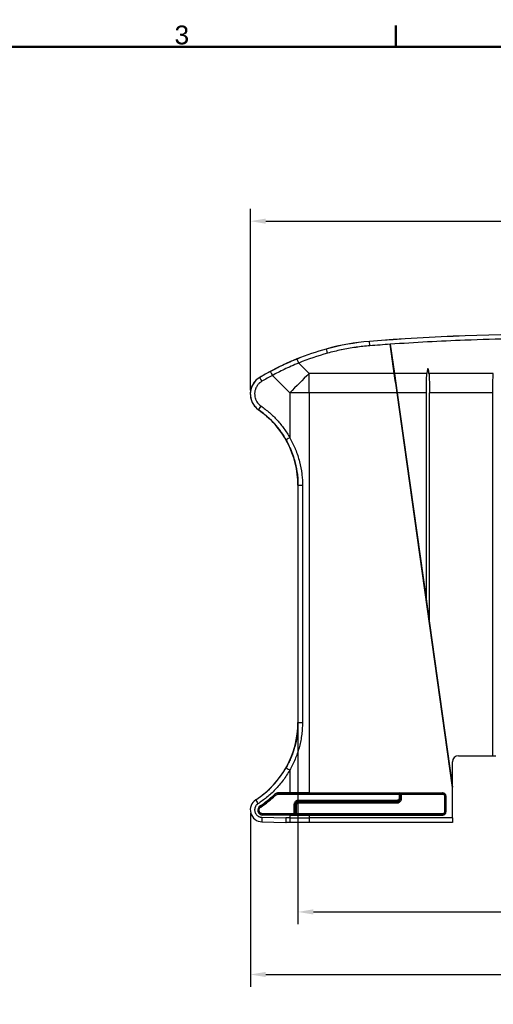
# Model space of a CAD drawing. Header units: millimetres. Extents: x 0 to 420, y 0 to 297.
# Tile 17 of 18: x 219 to 296, y 131 to 291. Entities that reach past the tile are written whole.
import ezdxf

# ---------------------------------------------------------------- set-up
doc = ezdxf.new("R2010")
doc.units = ezdxf.units.MM
doc.layers.get('0').update_dxf_attribs({"lineweight": 25})
for name, color, linetype, lineweight in [('Bordo_0', 7, 'Continuous', 50), ('Bordo_2', 7, 'Continuous', 50), ('Quote(ISO)', 7, 'Continuous', 25), ('Spigoli tangenti visibili(ISO)', 7, 'Continuous', 25)]:
    doc.layers.add(name, color=color, linetype=linetype, lineweight=lineweight)
doc.layers.add('Spigoli visibili(ISO)', color=176, linetype='Continuous', lineweight=25, true_color=0x000080)
doc.styles.add('Bordo_1', font='arial.ttf')
doc.styles.add('Federico-Quote', font='arial.ttf')
doc.dimstyles.new('X.XXX', dxfattribs={"dimtxt": 2.5, "dimasz": 2.5, "dimexe": 2, "dimexo": 0.5, "dimgap": 0.762, "dimtad": 1, "dimdec": 1, "dimrnd": 1e-08, "dimtxsty": 'Federico-Quote', "dimcen": 0.09, "dimdle": 10, "dimclrd": 7, "dimclre": 7, "dimclrt": 7, "dimazin": 2, "dimtfac": 1, "dimtmove": 0, "dimatfit": 3, "dimfxl": 1, "dimtolj": 1, "dimlwd": 25, "dimlwe": 25, "dimarcsym": 0})

# ---------------------------------------------------------------- blocks, each defined once
blk = doc.blocks.new('Borders Bordo di default')
at = {"layer": 'Bordo_0'}
blk.add_line((280, 287), (280, 290.45), dxfattribs=at)
at = {"layer": 'Bordo_0', "flags": 128}
blk.add_lwpolyline([(10, 10), (10, 287), (410, 287), (410, 10), (10, 10)], dxfattribs=at)
at = {"layer": 'Bordo_2', "insert": (244, 287.35), "char_height": 3.05, "attachment_point": 7, "style": 'Bordo_1'}
blk.add_mtext('3', dxfattribs=at)
blk = doc.blocks.new('*D21')
at = {"layer": 'Defpoints', "color": 0, "linetype": 'Continuous', "transparency": 16777216}
for p in [(357.32, 258.61), (256.33, 230.62), (357.32, 230.61)]:
    blk.add_point(p, dxfattribs=at)
at = {"layer": 'Quote(ISO)', "color": 7, "linetype": 'Continuous', "lineweight": 25, "transparency": 16777216}
for p, q in [((256.33, 231.12), (256.33, 260.61)), ((357.32, 231.11), (357.32, 260.61)), ((258.83, 258.61), (354.82, 258.61))]:
    blk.add_line(p, q, dxfattribs=at)
at = {"layer": 'Quote(ISO)', "color": 7, "linetype": 'Continuous', "transparency": 16777216}
for points in [[(258.83, 259.03), (258.83, 258.2), (256.33, 258.61)], [(354.82, 259.03), (354.82, 258.2), (357.32, 258.61)]]:
    blk.add_solid(points, dxfattribs=at)
at = {"layer": 'Quote(ISO)', "color": 7, "linetype": 'Continuous', "lineweight": 25, "transparency": 16777216, "insert": (304.42, 261.93), "char_height": 2.5, "attachment_point": 1, "style": 'Federico-Quote'}
blk.add_mtext('\\A1;101', dxfattribs=at)
blk = doc.blocks.new('*D23')
at = {"layer": 'Defpoints', "color": 0, "linetype": 'Continuous', "transparency": 16777216}
for p in [(356.32, 164.02), (256.33, 162.81), (356.32, 136.02)]:
    blk.add_point(p, dxfattribs=at)
at = {"layer": 'Quote(ISO)', "color": 7, "linetype": 'Continuous', "lineweight": 25, "transparency": 16777216}
for p, q in [((356.32, 163.52), (356.32, 134.02)), ((256.33, 162.31), (256.33, 134.02)), ((258.83, 136.02), (353.82, 136.02))]:
    blk.add_line(p, q, dxfattribs=at)
at = {"layer": 'Quote(ISO)', "color": 7, "linetype": 'Continuous', "transparency": 16777216}
for points in [[(258.83, 136.43), (258.83, 135.6), (256.33, 136.02)], [(353.82, 136.43), (353.82, 135.6), (356.32, 136.02)]]:
    blk.add_solid(points, dxfattribs=at)
at = {"layer": 'Quote(ISO)', "color": 7, "linetype": 'Continuous', "lineweight": 25, "transparency": 16777216, "insert": (303.68, 139.33), "char_height": 2.5, "attachment_point": 1, "style": 'Federico-Quote'}
blk.add_mtext('\\A1;100', dxfattribs=at)
blk = doc.blocks.new('*D24')
at = {"layer": 'Defpoints', "color": 0, "linetype": 'Continuous', "transparency": 16777216}
for p in [(264.08, 177.04), (349.57, 177.04), (349.57, 146.2)]:
    blk.add_point(p, dxfattribs=at)
at = {"layer": 'Quote(ISO)', "color": 7, "linetype": 'Continuous', "lineweight": 25, "transparency": 16777216}
for p, q in [((264.08, 176.54), (264.08, 144.2)), ((349.57, 176.54), (349.57, 144.2)), ((266.58, 146.2), (347.07, 146.2))]:
    blk.add_line(p, q, dxfattribs=at)
at = {"layer": 'Quote(ISO)', "color": 7, "linetype": 'Continuous', "transparency": 16777216}
for points in [[(266.58, 146.62), (266.58, 145.78), (264.08, 146.2)], [(347.07, 146.62), (347.07, 145.78), (349.57, 146.2)]]:
    blk.add_solid(points, dxfattribs=at)
at = {"layer": 'Quote(ISO)', "color": 7, "linetype": 'Continuous', "lineweight": 25, "transparency": 16777216, "insert": (303.56, 149.97), "char_height": 2.5, "attachment_point": 1, "style": 'Federico-Quote'}
blk.add_mtext('\\A1;85,5', dxfattribs=at)

msp = doc.modelspace()

# ---------------------------------------------------------------- linework, layer by layer
at = {"layer": 'Spigoli tangenti visibili(ISO)'}
for p, q in [((275.709, 239.033), (275.708, 239.047)), ((268.69, 237.796), (268.686, 237.81)), ((264.203, 235.53), (265.899, 233.833)), ((257.866, 233.199), (257.868, 233.196)), ((259.92, 233.512), (262.749, 230.683)), ((279.753, 233.833), (265.899, 233.833)), ((265.899, 230.683), (265.899, 233.833)), ((285.06, 233.833), (279.763, 233.833)), ((295.86, 233.833), (285.386, 233.833)), ((265.899, 230.683), (262.749, 230.683)), ((262.749, 230.683), (262.749, 223.368)), ((280.196, 230.683), (265.899, 230.683)), ((265.899, 230.683), (265.899, 165.584)), ((280.196, 230.682), (280.201, 230.683)), ((280.201, 230.683), (280.206, 230.683)), ((284.973, 230.683), (280.206, 230.683)), ((295.773, 230.683), (285.473, 230.683)), ((257.663, 227.924), (257.665, 227.927)), ((264.079, 215.628), (264.073, 215.628)), ((264.079, 215.628), (264.813, 215.628)), ((264.079, 215.628), (264.079, 177.041)), ((264.813, 215.628), (264.813, 177.041)), ((264.079, 177.041), (264.073, 177.041)), ((264.079, 177.041), (264.813, 177.041)), ((262.749, 169.3), (262.749, 165.582)), ((260.245, 165.304), (260.252, 165.287)), ((260.39, 165.143), (260.252, 165.287)), ((260.934, 165.58), (260.941, 165.563)), ((260.941, 165.563), (280.526, 165.563)), ((260.941, 165.363), (260.941, 165.563)), ((260.941, 165.363), (280.526, 165.363)), ((280.526, 165.563), (280.532, 165.568)), ((280.526, 165.363), (280.526, 165.563)), ((280.526, 165.363), (280.526, 164.656)), ((280.526, 165.363), (280.726, 165.363)), ((280.726, 165.363), (280.732, 165.368)), ((280.726, 165.363), (280.726, 164.656)), ((280.732, 164.651), (280.732, 165.368)), ((280.932, 165.575), (287.614, 165.575)), ((280.932, 165.375), (280.932, 165.575)), ((280.932, 164.651), (280.932, 165.375)), ((280.932, 165.375), (287.614, 165.375)), ((287.623, 165.584), (287.614, 165.575)), ((287.614, 165.375), (287.614, 165.575)), ((287.914, 165.075), (287.914, 162.468)), ((287.914, 165.075), (288.114, 165.075)), ((288.123, 165.084), (288.114, 165.075)), ((288.114, 165.075), (288.114, 162.468)), ((257.214, 164.439), (257.213, 164.442)), ((257.896, 163.446), (257.904, 163.435)), ((263.426, 163.656), (263.426, 162.18)), ((263.426, 163.656), (263.626, 163.656)), ((263.626, 163.656), (263.626, 162.18)), ((263.626, 163.656), (263.632, 163.651)), ((263.632, 162.175), (263.632, 163.651)), ((263.832, 163.651), (263.632, 163.651)), ((263.832, 162.168), (263.832, 163.651)), ((280.226, 164.356), (264.126, 164.356)), ((264.126, 164.356), (264.126, 164.156)), ((280.226, 164.156), (264.126, 164.156)), ((264.126, 164.156), (264.131, 164.151)), ((264.131, 164.151), (280.232, 164.151)), ((264.131, 163.951), (264.131, 164.151)), ((264.131, 163.951), (280.232, 163.951)), ((280.226, 164.356), (280.226, 164.156)), ((280.232, 164.151), (280.226, 164.156)), ((280.232, 163.951), (280.232, 164.151)), ((280.526, 164.656), (280.726, 164.656)), ((280.732, 164.651), (280.726, 164.656)), ((280.932, 164.651), (280.732, 164.651)), ((258.013, 163.267), (257.904, 163.435)), ((263.426, 162.18), (258.335, 162.18)), ((258.335, 162.18), (258.335, 161.98)), ((263.426, 161.98), (258.335, 161.98)), ((258.335, 161.966), (258.335, 161.98)), ((262.749, 161.961), (262.749, 161.515)), ((263.426, 162.18), (263.426, 161.98)), ((263.426, 162.18), (263.626, 162.18)), ((263.432, 161.975), (263.426, 161.98)), ((263.632, 162.175), (263.626, 162.18)), ((287.614, 162.168), (263.832, 162.168)), ((287.614, 161.968), (263.832, 161.968)), ((265.899, 161.959), (265.899, 161.516)), ((287.614, 162.168), (287.614, 161.968)), ((287.623, 161.959), (287.614, 161.968)), ((287.914, 162.468), (288.114, 162.468)), ((288.123, 162.459), (288.114, 162.468)), ((258.191, 161.615), (262.097, 161.515)), ((258.218, 160.865), (262.134, 160.765)), ((258.218, 160.865), (258.218, 160.862)), ((258.218, 160.862), (262.134, 160.759)), ((262.749, 161.515), (262.097, 161.515)), ((262.796, 160.765), (262.134, 160.765)), ((262.749, 161.516), (265.899, 161.516)), ((289.223, 161.516), (265.899, 161.516)), ((265.899, 161.516), (265.899, 160.766)), ((289.223, 160.766), (265.899, 160.766))]:
    msp.add_line(p, q, dxfattribs=at)
for centre, radius, start, end in [((249.073, 177.041), 16.221, 302.9862, 313.56571), ((249.073, 177.041), 16.421, 302.9862, 313.56571), ((258.335, 162.771), 0.791, 122.9862, 270)]:
    msp.add_arc(centre, radius, start, end, dxfattribs=at)
for centre, major_axis, ratio, start_param, end_param in [((306.823, -157.975), (-398.995, 0), 0.9980599, 4.6343291, 4.7904488), ((278.587, 202.311), (-36.903, 0), 0.9981305, 4.7904473, 4.983885), ((275.767, 238.285), (-0.058, 0.748), 0.0048643, 4.7746189, 6.2744586), ((280.732, 194.619), (-44.903, 0), 0.9981168, 4.983888, 5.0960872), ((268.891, 237.073), (-0.201, 0.723), 0.0167292, 4.772527, 6.2744575), ((264.203, 235.483), (-0.28, 0.696), 0.0233526, 4.7702793, 6.2744561), ((280.732, 194.669), (-44.152, 0), 0.9980526, 4.9839053, 5.0961122), ((280.683, 194.338), (0.001, -45.082), 0.9981168, 3.628828, 3.6733105), ((259.967, 233.512), (-0.352, 0.662), 0.05512, 0.0087399, 1.5415444), ((258.249, 232.55), (-0.381, 0.646), 0.0537669, 0.0087381, 1.5390911), ((280.635, 194.336), (0, -44.334), 0.9980526, 3.6288055, 3.6732868), ((265.899, 230.683), (-35.709, -35.709), 0.0441511, 4.6682666, 4.7565114), ((279.758, 233.833), (-0.0049, -0.00069), 0.0623806, 0, 1.5707963), ((279.758, 233.833), (-0.0049, -0.00069), 0.0623806, 1.5707963, 3.1317331), ((258.095, 228.542), (-0.429, -0.615), 0.0511835, 4.7480942, 6.274447), ((262.796, 223.368), (-0.653, -0.369), 0.0307056, 4.7667238, 6.2744553), ((249.081, 177.041), (-10.923, -10.278), 0.9999986, 1.3889014, 1.8727352), ((262.796, 169.3), (-0.653, 0.369), 0.0307051, 0.0087317, 1.5164618), ((260.941, 164.563), (0.929, 0.371), 0.999993, 1.1906347, 1.9509578), ((280.526, 165.363), (0.141, -0.141), 0.9996955, 0.7855505, 2.3560422), ((280.532, 165.368), (-0.141, 0.141), 0.9996954, 3.9271662, 5.4976631), ((280.932, 165.368), (0.2, 0), 0.0349091, 1.5712779, 3.1241066), ((258.268, 162.807), (-0.588, 1.852), 0.9999899, 0.2660956, 2.808493), ((257.621, 163.809), (-0.407, 0.63), 0.0524402, 0.0087371, 1.5369276), ((280.232, 164.65), (0.353, 0.353), 0.9999514, 3.9267212, 5.4980568), ((263.426, 162.18), (-0.141, -0.141), 0.9996955, 0.7855505, 2.3560422), ((263.432, 162.175), (-0.141, -0.141), 0.9996955, 0.7855505, 2.3560422), ((263.832, 162.175), (-0.2, 0), 0.0348867, 0.0171417, 1.5704992), ((263.832, 162.168), (0, -0.2), 0.00001, 0.0173994, 1.5707959), ((258.237, 161.615), (-0.019, -0.75), 0.0623579, 4.7139879, 6.2744416), ((262.796, 161.515), (0, -0.75), 0.0623783, 4.712355, 6.2744416), ((265.899, 160.332), (-49.748, 0), 0.0087265, 4.7123889, 4.7748102)]:
    msp.add_ellipse(centre, major_axis=major_axis, ratio=ratio, start_param=start_param, end_param=end_param, dxfattribs=at)
for points, knots in [([(334.549, 238.578), (330.532, 238.858), (326.512, 239.077), (322.489, 239.235), (322.447, 239.236), (322.405, 239.238), (322.364, 239.239), (317.198, 239.441), (312.027, 239.542), (306.855, 239.542), (306.844, 239.542), (306.834, 239.542), (306.823, 239.542), (301.641, 239.542), (296.458, 239.441), (291.282, 239.239), (291.262, 239.239), (291.241, 239.238), (291.221, 239.237), (287.176, 239.079), (283.135, 238.859), (279.096, 238.578)], [0.05368525, 0.05368525, 0.05368525, 0.05368525, 0.24798799, 0.24798799, 0.24798799, 0.25, 0.25, 0.25, 0.49948128, 0.49948128, 0.49948128, 0.5, 0.5, 0.5, 0.75, 0.75, 0.75, 0.75097429, 0.75097429, 0.75097429, 0.94631923, 0.94631923, 0.94631923, 0.94631923]), ([(275.767, 238.332), (275.022, 238.274), (274.281, 238.193), (273.542, 238.089), (273.512, 238.085), (273.481, 238.08), (273.451, 238.076), (272.682, 237.966), (271.916, 237.831), (271.155, 237.671), (271.146, 237.669), (271.136, 237.667), (271.127, 237.665), (270.376, 237.507), (269.631, 237.326), (268.891, 237.12)], [0, 0, 0, 0, 0.3201347, 0.3201347, 0.3201347, 0.3333333, 0.3333333, 0.3333333, 0.6666667, 0.6666667, 0.6666667, 0.6708163, 0.6708163, 0.6708163, 1, 1, 1, 1]), ([(263.922, 236.179), (263.517, 236.015), (263.127, 235.851), (262.753, 235.688), (262.732, 235.679), (262.71, 235.669), (262.688, 235.66), (262.295, 235.488), (261.919, 235.317), (261.561, 235.148), (261.555, 235.145), (261.55, 235.143), (261.544, 235.14), (261.192, 234.974), (260.857, 234.81), (260.538, 234.65), (260.509, 234.636), (260.481, 234.622), (260.453, 234.608), (260.16, 234.46), (259.881, 234.315), (259.615, 234.174)], [0, 0, 0, 0, 0.2362786, 0.2362786, 0.2362786, 0.25, 0.25, 0.25, 0.5, 0.5, 0.5, 0.5039986, 0.5039986, 0.5039986, 0.75, 0.75, 0.75, 0.7717182, 0.7717182, 0.7717182, 1, 1, 1, 1]), ([(264.203, 235.53), (263.776, 235.355), (263.367, 235.18), (262.976, 235.007), (262.585, 234.833), (262.212, 234.661), (261.855, 234.491), (261.499, 234.321), (261.16, 234.154), (260.838, 233.991), (260.515, 233.827), (260.21, 233.667), (259.92, 233.512)], [0, 0, 0, 0, 0.25, 0.25, 0.25, 0.5, 0.5, 0.5, 0.75, 0.75, 0.75, 1, 1, 1, 1]), ([(257.868, 233.196), (257.668, 233.078), (257.294, 232.798), (256.84, 232.264), (256.515, 231.643), (256.335, 230.967), (256.308, 230.267), (256.436, 229.579), (256.712, 228.935), (257.124, 228.368), (257.475, 228.06), (257.665, 227.927)], [0.00000001, 0.00000001, 0.00000001, 0.00000001, 0.11111111, 0.22222222, 0.33333333, 0.44444444, 0.55555556, 0.66666667, 0.77777778, 0.88888889, 0.99998972, 0.99998972, 0.99998972, 0.99998972]), ([(258.202, 232.55), (258.073, 232.474), (257.953, 232.387), (257.842, 232.29), (257.821, 232.272), (257.801, 232.253), (257.78, 232.234), (257.665, 232.126), (257.559, 232.005), (257.467, 231.875), (257.457, 231.86), (257.447, 231.846), (257.437, 231.831), (257.342, 231.691), (257.262, 231.54), (257.2, 231.383), (257.197, 231.376), (257.194, 231.369), (257.191, 231.362), (257.127, 231.198), (257.081, 231.026), (257.055, 230.851), (257.029, 230.677), (257.022, 230.499), (257.035, 230.323), (257.036, 230.309), (257.037, 230.296), (257.038, 230.283), (257.053, 230.12), (257.084, 229.959), (257.132, 229.803), (257.139, 229.78), (257.146, 229.758), (257.153, 229.735), (257.202, 229.59), (257.265, 229.45), (257.341, 229.317), (257.358, 229.287), (257.375, 229.258), (257.393, 229.23), (257.469, 229.108), (257.556, 228.994), (257.652, 228.889), (257.682, 228.856), (257.713, 228.824), (257.744, 228.793), (257.838, 228.702), (257.939, 228.618), (258.048, 228.542)], [0, 0, 0, 0, 0.0933972, 0.0933972, 0.0933972, 0.1111111, 0.1111111, 0.1111111, 0.2111507, 0.2111507, 0.2111507, 0.2222222, 0.2222222, 0.2222222, 0.3287201, 0.3287201, 0.3287201, 0.3333333, 0.3333333, 0.3333333, 0.4444444, 0.4444444, 0.4444444, 0.5555556, 0.5555556, 0.5555556, 0.5638744, 0.5638744, 0.5638744, 0.6666667, 0.6666667, 0.6666667, 0.6814821, 0.6814821, 0.6814821, 0.7777778, 0.7777778, 0.7777778, 0.7990512, 0.7990512, 0.7990512, 0.8888889, 0.8888889, 0.8888889, 0.9169459, 0.9169459, 0.9169459, 1, 1, 1, 1]), ([(257.665, 227.927), (258.113, 227.614), (258.544, 227.277), (258.956, 226.916), (258.965, 226.908), (258.974, 226.901), (258.983, 226.893), (259.404, 226.523), (259.804, 226.13), (260.181, 225.715), (260.199, 225.695), (260.217, 225.675), (260.236, 225.654), (260.592, 225.258), (260.927, 224.842), (261.239, 224.411), (261.278, 224.357), (261.317, 224.302), (261.355, 224.248), (261.638, 223.845), (261.901, 223.428), (262.143, 223)], [0, 0, 0, 0, 0.2446447, 0.2446447, 0.2446447, 0.25, 0.25, 0.25, 0.5, 0.5, 0.5, 0.512236, 0.512236, 0.512236, 0.75, 0.75, 0.75, 0.779841, 0.779841, 0.779841, 1, 1, 1, 1]), ([(258.048, 228.542), (258.53, 228.205), (259.452, 227.482), (260.714, 226.242), (261.829, 224.866), (262.46, 223.88), (262.749, 223.368)], [0, 0, 0, 0, 0.25, 0.5, 0.75, 0.99999999, 0.99999999, 0.99999999, 0.99999999]), ([(262.143, 223), (262.447, 222.46), (262.718, 221.902), (262.955, 221.325), (262.973, 221.281), (262.991, 221.237), (263.009, 221.193), (263.257, 220.571), (263.465, 219.927), (263.626, 219.286), (263.789, 218.641), (263.904, 217.997), (263.976, 217.383), (263.981, 217.344), (263.985, 217.305), (263.99, 217.266), (264.052, 216.696), (264.079, 216.15), (264.079, 215.628)], [0.00000001, 0.00000001, 0.00000001, 0.00000001, 0.23226455, 0.23226455, 0.23226455, 0.25, 0.25, 0.25, 0.49912381, 0.49912381, 0.49912381, 0.75, 0.75, 0.75, 0.76596084, 0.76596084, 0.76596084, 1, 1, 1, 1]), ([(262.749, 223.368), (263.076, 222.798), (263.364, 222.215), (263.615, 221.61), (263.634, 221.564), (263.653, 221.518), (263.672, 221.472), (263.936, 220.82), (264.158, 220.143), (264.33, 219.469), (264.504, 218.79), (264.626, 218.114), (264.703, 217.469), (264.708, 217.429), (264.713, 217.388), (264.718, 217.348), (264.784, 216.75), (264.813, 216.179), (264.813, 215.628)], [0, 0, 0, 0, 0.2323783, 0.2323783, 0.2323783, 0.25, 0.25, 0.25, 0.4991283, 0.4991283, 0.4991283, 0.75, 0.75, 0.75, 0.7658577, 0.7658577, 0.7658577, 1, 1, 1, 1]), ([(264.079, 177.041), (264.079, 176.698), (264.067, 176.365), (264.046, 176.042), (264.044, 176.014), (264.042, 175.986), (264.04, 175.958), (264.016, 175.618), (263.98, 175.291), (263.936, 174.972), (263.935, 174.964), (263.934, 174.957), (263.933, 174.949), (263.887, 174.623), (263.831, 174.307), (263.767, 173.997), (263.765, 173.986), (263.763, 173.976), (263.761, 173.965), (263.698, 173.666), (263.627, 173.373), (263.548, 173.085), (263.541, 173.058), (263.533, 173.03), (263.526, 173.003), (263.45, 172.733), (263.367, 172.465), (263.276, 172.199), (263.262, 172.155), (263.247, 172.112), (263.231, 172.069), (263.144, 171.819), (263.049, 171.57), (262.947, 171.323), (262.922, 171.264), (262.898, 171.205), (262.872, 171.146), (262.774, 170.915), (262.669, 170.687), (262.562, 170.466), (262.526, 170.393), (262.49, 170.321), (262.454, 170.25), (262.353, 170.051), (262.249, 169.858), (262.143, 169.669)], [0, 0, 0, 0, 0.1149958, 0.1149958, 0.1149958, 0.125, 0.125, 0.125, 0.2471118, 0.2471118, 0.2471118, 0.25, 0.25, 0.25, 0.375, 0.375, 0.375, 0.3792606, 0.3792606, 0.3792606, 0.5, 0.5, 0.5, 0.5114088, 0.5114088, 0.5114088, 0.625, 0.625, 0.625, 0.6434924, 0.6434924, 0.6434924, 0.75, 0.75, 0.75, 0.7754273, 0.7754273, 0.7754273, 0.875, 0.875, 0.875, 0.9078858, 0.9078858, 0.9078858, 1, 1, 1, 1]), ([(264.813, 177.041), (264.813, 176.649), (264.798, 176.27), (264.771, 175.905), (264.745, 175.539), (264.706, 175.187), (264.657, 174.845), (264.608, 174.502), (264.549, 174.17), (264.48, 173.844), (264.412, 173.519), (264.334, 173.201), (264.247, 172.887), (264.16, 172.574), (264.064, 172.265), (263.957, 171.957), (263.851, 171.649), (263.734, 171.342), (263.606, 171.037), (263.478, 170.732), (263.339, 170.428), (263.196, 170.137), (263.052, 169.847), (262.903, 169.569), (262.749, 169.3)], [0, 0, 0, 0, 0.125, 0.125, 0.125, 0.25, 0.25, 0.25, 0.375, 0.375, 0.375, 0.5, 0.5, 0.5, 0.625, 0.625, 0.625, 0.75, 0.75, 0.75, 0.875, 0.875, 0.875, 1, 1, 1, 1]), ([(262.749, 169.3), (262.42, 168.717), (261.698, 167.607), (260.394, 166.073), (258.972, 164.779), (258.039, 164.109), (257.574, 163.809)], [0, 0, 0, 0, 0.25, 0.5, 0.75, 1, 1, 1, 1]), ([(260.39, 165.143), (260.409, 165.16), (260.428, 165.178), (260.45, 165.194), (260.459, 165.201), (260.468, 165.208), (260.477, 165.215), (260.5, 165.231), (260.525, 165.247), (260.551, 165.261), (260.561, 165.267), (260.571, 165.272), (260.582, 165.278), (260.609, 165.291), (260.637, 165.303), (260.665, 165.314), (260.677, 165.318), (260.688, 165.322), (260.7, 165.326), (260.729, 165.335), (260.758, 165.342), (260.788, 165.348), (260.799, 165.35), (260.811, 165.352), (260.822, 165.354), (260.852, 165.358), (260.88, 165.361), (260.909, 165.362), (260.92, 165.363), (260.93, 165.363), (260.941, 165.363)], [0, 0, 0, 0, 0.1419683, 0.1419683, 0.1419683, 0.2, 0.2, 0.2, 0.3429108, 0.3429108, 0.3429108, 0.4, 0.4, 0.4, 0.5432285, 0.5432285, 0.5432285, 0.6, 0.6, 0.6, 0.7434133, 0.7434133, 0.7434133, 0.8, 0.8, 0.8, 0.9447354, 0.9447354, 0.9447354, 1, 1, 1, 1]), ([(287.614, 165.375), (287.616, 165.375), (287.619, 165.375), (287.621, 165.375), (287.651, 165.374), (287.679, 165.369), (287.707, 165.36), (287.711, 165.359), (287.714, 165.358), (287.718, 165.357), (287.744, 165.347), (287.768, 165.334), (287.79, 165.318), (287.795, 165.315), (287.799, 165.311), (287.804, 165.308), (287.824, 165.291), (287.842, 165.272), (287.857, 165.251), (287.861, 165.246), (287.865, 165.239), (287.869, 165.233), (287.882, 165.213), (287.892, 165.191), (287.899, 165.168), (287.902, 165.159), (287.905, 165.151), (287.907, 165.142), (287.911, 165.12), (287.914, 165.098), (287.914, 165.075)], [0.00000005, 0.00000005, 0.00000005, 0.00000005, 0.01435499, 0.01435499, 0.01435499, 0.2, 0.2, 0.2, 0.22544774, 0.22544774, 0.22544774, 0.4, 0.4, 0.4, 0.43578617, 0.43578617, 0.43578617, 0.6, 0.6, 0.6, 0.64627819, 0.64627819, 0.64627819, 0.8, 0.8, 0.8, 0.85759687, 0.85759687, 0.85759687, 1, 1, 1, 1]), ([(257.574, 163.809), (257.528, 163.78), (257.485, 163.747), (257.444, 163.712), (257.416, 163.688), (257.389, 163.662), (257.363, 163.635), (257.32, 163.591), (257.281, 163.544), (257.246, 163.493), (257.228, 163.468), (257.211, 163.443), (257.196, 163.416), (257.161, 163.358), (257.131, 163.296), (257.107, 163.232), (257.098, 163.21), (257.091, 163.188), (257.084, 163.165), (257.061, 163.094), (257.045, 163.02), (257.037, 162.945), (257.035, 162.928), (257.033, 162.912), (257.032, 162.895), (257.026, 162.813), (257.028, 162.731), (257.039, 162.649), (257.04, 162.64), (257.042, 162.63), (257.043, 162.62), (257.057, 162.532), (257.081, 162.446), (257.114, 162.364), (257.15, 162.275), (257.196, 162.191), (257.251, 162.114), (257.253, 162.111), (257.255, 162.108), (257.257, 162.105), (257.309, 162.033), (257.369, 161.968), (257.436, 161.91), (257.444, 161.903), (257.452, 161.896), (257.46, 161.889), (257.523, 161.837), (257.591, 161.792), (257.663, 161.753), (257.678, 161.745), (257.694, 161.737), (257.709, 161.73), (257.777, 161.698), (257.848, 161.672), (257.919, 161.653), (257.943, 161.647), (257.966, 161.642), (257.99, 161.637), (258.056, 161.624), (258.122, 161.617), (258.191, 161.615)], [0, 0, 0, 0, 0.0535606, 0.0535606, 0.0535606, 0.0909091, 0.0909091, 0.0909091, 0.1516806, 0.1516806, 0.1516806, 0.1818182, 0.1818182, 0.1818182, 0.2493123, 0.2493123, 0.2493123, 0.2727273, 0.2727273, 0.2727273, 0.347019, 0.347019, 0.347019, 0.3636364, 0.3636364, 0.3636364, 0.4446887, 0.4446887, 0.4446887, 0.4545455, 0.4545455, 0.4545455, 0.5423345, 0.5423345, 0.5423345, 0.6363636, 0.6363636, 0.6363636, 0.6399583, 0.6399583, 0.6399583, 0.7272727, 0.7272727, 0.7272727, 0.737611, 0.737611, 0.737611, 0.8181818, 0.8181818, 0.8181818, 0.8352433, 0.8352433, 0.8352433, 0.9090909, 0.9090909, 0.9090909, 0.9331862, 0.9331862, 0.9331862, 1, 1, 1, 1]), ([(264.126, 164.156), (264.122, 164.156), (264.118, 164.156), (264.114, 164.156), (264.066, 164.155), (264.018, 164.146), (263.971, 164.131), (263.965, 164.129), (263.959, 164.127), (263.952, 164.125), (263.91, 164.109), (263.869, 164.087), (263.832, 164.061), (263.824, 164.055), (263.817, 164.049), (263.809, 164.043), (263.776, 164.016), (263.747, 163.984), (263.722, 163.95), (263.714, 163.94), (263.707, 163.929), (263.701, 163.919), (263.68, 163.885), (263.663, 163.849), (263.651, 163.811), (263.646, 163.796), (263.642, 163.782), (263.639, 163.767), (263.63, 163.73), (263.626, 163.693), (263.626, 163.656)], [0.00000003, 0.00000003, 0.00000003, 0.00000003, 0.01490828, 0.01490828, 0.01490828, 0.2, 0.2, 0.2, 0.22590959, 0.22590959, 0.22590959, 0.4, 0.4, 0.4, 0.43682791, 0.43682791, 0.43682791, 0.6, 0.6, 0.6, 0.64785733, 0.64785733, 0.64785733, 0.8, 0.8, 0.8, 0.85866622, 0.85866622, 0.85866622, 1, 1, 1, 1]), ([(263.832, 163.651), (263.832, 163.658), (263.832, 163.665), (263.832, 163.671), (263.834, 163.696), (263.839, 163.72), (263.846, 163.743), (263.85, 163.755), (263.854, 163.766), (263.859, 163.777), (263.867, 163.794), (263.877, 163.811), (263.889, 163.827), (263.899, 163.841), (263.91, 163.854), (263.922, 163.866), (263.932, 163.876), (263.943, 163.885), (263.955, 163.893), (263.973, 163.906), (263.992, 163.917), (264.013, 163.926), (264.021, 163.93), (264.03, 163.933), (264.039, 163.936), (264.064, 163.944), (264.091, 163.949), (264.119, 163.95), (264.123, 163.951), (264.127, 163.951), (264.131, 163.951)], [0.00000021, 0.00000021, 0.00000021, 0.00000021, 0.04315208, 0.04315208, 0.04315208, 0.2, 0.2, 0.2, 0.27676565, 0.27676565, 0.27676565, 0.4, 0.4, 0.4, 0.50876732, 0.50876732, 0.50876732, 0.6, 0.6, 0.6, 0.74071991, 0.74071991, 0.74071991, 0.8, 0.8, 0.8, 0.97368865, 0.97368865, 0.97368865, 1, 1, 1, 1]), ([(280.526, 164.656), (280.526, 164.654), (280.526, 164.651), (280.526, 164.649), (280.525, 164.619), (280.521, 164.591), (280.512, 164.563), (280.51, 164.559), (280.509, 164.556), (280.508, 164.552), (280.498, 164.526), (280.485, 164.502), (280.469, 164.48), (280.466, 164.475), (280.462, 164.471), (280.459, 164.466), (280.442, 164.446), (280.423, 164.428), (280.403, 164.413), (280.397, 164.409), (280.391, 164.405), (280.384, 164.401), (280.364, 164.388), (280.342, 164.378), (280.319, 164.371), (280.31, 164.368), (280.302, 164.365), (280.293, 164.363), (280.272, 164.359), (280.249, 164.356), (280.226, 164.356)], [0.00000005, 0.00000005, 0.00000005, 0.00000005, 0.01435499, 0.01435499, 0.01435499, 0.2, 0.2, 0.2, 0.22544774, 0.22544774, 0.22544774, 0.4, 0.4, 0.4, 0.43578617, 0.43578617, 0.43578617, 0.6, 0.6, 0.6, 0.64627819, 0.64627819, 0.64627819, 0.8, 0.8, 0.8, 0.85759687, 0.85759687, 0.85759687, 1, 1, 1, 1]), ([(258.335, 162.18), (258.313, 162.18), (258.291, 162.182), (258.27, 162.184), (258.235, 162.188), (258.202, 162.194), (258.169, 162.204), (258.145, 162.211), (258.121, 162.22), (258.097, 162.23), (258.069, 162.243), (258.042, 162.257), (258.016, 162.274), (257.992, 162.289), (257.968, 162.307), (257.946, 162.326), (257.926, 162.344), (257.907, 162.363), (257.889, 162.383), (257.868, 162.408), (257.848, 162.434), (257.831, 162.462), (257.819, 162.482), (257.808, 162.503), (257.798, 162.524), (257.783, 162.557), (257.771, 162.592), (257.762, 162.627), (257.757, 162.646), (257.753, 162.666), (257.75, 162.685), (257.744, 162.725), (257.742, 162.765), (257.745, 162.804), (257.746, 162.821), (257.747, 162.837), (257.749, 162.853), (257.755, 162.896), (257.766, 162.939), (257.781, 162.979), (257.786, 162.991), (257.791, 163.003), (257.796, 163.015), (257.816, 163.057), (257.84, 163.098), (257.869, 163.135), (257.874, 163.142), (257.88, 163.149), (257.886, 163.156), (257.919, 163.195), (257.956, 163.228), (257.999, 163.257), (258.003, 163.261), (258.008, 163.264), (258.013, 163.267)], [0.00000004, 0.00000004, 0.00000004, 0.00000004, 0.04271304, 0.04271304, 0.04271304, 0.11111111, 0.11111111, 0.11111111, 0.16174485, 0.16174485, 0.16174485, 0.22222222, 0.22222222, 0.22222222, 0.27976436, 0.27976436, 0.27976436, 0.33333333, 0.33333333, 0.33333333, 0.3979653, 0.3979653, 0.3979653, 0.44444444, 0.44444444, 0.44444444, 0.51614046, 0.51614046, 0.51614046, 0.55555556, 0.55555556, 0.55555556, 0.6342915, 0.6342915, 0.6342915, 0.66666667, 0.66666667, 0.66666667, 0.75246637, 0.75246637, 0.75246637, 0.77777778, 0.77777778, 0.77777778, 0.87046529, 0.87046529, 0.87046529, 0.88888889, 0.88888889, 0.88888889, 0.9889311, 0.9889311, 0.9889311, 1, 1, 1, 1]), ([(287.914, 162.468), (287.914, 162.466), (287.914, 162.463), (287.914, 162.461), (287.913, 162.431), (287.908, 162.403), (287.899, 162.375), (287.898, 162.372), (287.897, 162.368), (287.895, 162.364), (287.886, 162.339), (287.873, 162.314), (287.857, 162.292), (287.853, 162.287), (287.85, 162.283), (287.846, 162.278), (287.83, 162.258), (287.811, 162.241), (287.79, 162.225), (287.784, 162.221), (287.778, 162.217), (287.772, 162.213), (287.752, 162.2), (287.729, 162.19), (287.707, 162.183), (287.698, 162.18), (287.69, 162.178), (287.681, 162.176), (287.659, 162.171), (287.637, 162.168), (287.614, 162.168)], [0.00000005, 0.00000005, 0.00000005, 0.00000005, 0.01435499, 0.01435499, 0.01435499, 0.2, 0.2, 0.2, 0.22544774, 0.22544774, 0.22544774, 0.4, 0.4, 0.4, 0.43578617, 0.43578617, 0.43578617, 0.6, 0.6, 0.6, 0.64627819, 0.64627819, 0.64627819, 0.8, 0.8, 0.8, 0.85759687, 0.85759687, 0.85759687, 1, 1, 1, 1])]:
    msp.add_open_spline(points, degree=3, knots=knots, dxfattribs=at)
for points in [[(279.086, 238.577), (277.98, 238.5), (276.873, 238.418), (275.767, 238.332)], [(280.201, 230.683), (280.053, 231.733), (279.905, 232.784), (279.758, 233.832)], [(280.532, 165.568), (280.532, 165.569), (280.547, 165.57), (280.605, 165.572), (280.695, 165.574), (280.808, 165.575), (280.889, 165.575), (280.932, 165.575)], [(287.614, 165.575), (287.666, 165.575), (287.771, 165.558), (287.913, 165.486), (288.025, 165.374), (288.097, 165.232), (288.114, 165.127), (288.114, 165.075)], [(264.126, 164.356), (264.05, 164.356), (263.907, 164.333), (263.708, 164.232), (263.55, 164.074), (263.45, 163.876), (263.426, 163.732), (263.426, 163.656)], [(263.632, 163.651), (263.632, 163.703), (263.648, 163.808), (263.72, 163.949), (263.833, 164.062), (263.974, 164.134), (264.079, 164.151), (264.131, 164.151)], [(280.726, 164.656), (280.726, 164.604), (280.71, 164.499), (280.637, 164.357), (280.525, 164.245), (280.383, 164.173), (280.279, 164.156), (280.226, 164.156)], [(280.232, 163.951), (280.294, 163.951), (280.415, 163.967), (280.586, 164.038), (280.732, 164.15), (280.844, 164.296), (280.915, 164.467), (280.932, 164.588), (280.932, 164.651)], [(263.832, 161.968), (263.789, 161.968), (263.708, 161.968), (263.595, 161.969), (263.505, 161.971), (263.447, 161.973), (263.432, 161.974), (263.432, 161.975)], [(288.114, 162.468), (288.114, 162.416), (288.097, 162.311), (288.025, 162.169), (287.913, 162.057), (287.771, 161.985), (287.666, 161.968), (287.614, 161.968)]]:
    msp.add_open_spline(points, degree=3, dxfattribs=at)
at = {"layer": 'Spigoli visibili(ISO)'}
for p, q in [((279.753, 233.833), (279.086, 238.577)), ((279.096, 238.578), (279.763, 233.833)), ((259.338, 234.03), (259.338, 234.043)), ((289.223, 166.452), (280.196, 230.682)), ((280.206, 230.683), (284.973, 196.764)), ((284.973, 196.764), (284.973, 230.683)), ((285.473, 193.206), (285.473, 230.683)), ((295.773, 171.609), (295.773, 230.683)), ((264.073, 215.628), (264.073, 177.041)), ((284.975, 196.724), (285.47, 193.202)), ((285.473, 193.206), (289.223, 166.524)), ((290.223, 171.609), (295.773, 171.609)), ((295.773, 171.609), (296.273, 171.609)), ((289.223, 166.524), (289.223, 170.609)), ((262.749, 165.582), (260.934, 165.58)), ((265.899, 165.584), (287.623, 165.584)), ((288.123, 162.459), (288.123, 165.084)), ((289.223, 166.452), (289.223, 166.524)), ((289.223, 161.516), (289.223, 166.452)), ((262.749, 161.961), (258.335, 161.966)), ((265.899, 161.959), (287.623, 161.959)), ((258.218, 160.862), (258.218, 160.861)), ((258.218, 160.861), (262.108, 160.759)), ((262.134, 160.759), (262.108, 160.759)), ((262.134, 160.765), (262.134, 160.759)), ((289.223, 160.759), (262.134, 160.759)), ((289.223, 161.516), (289.223, 160.766)), ((289.223, 160.759), (289.223, 160.766))]:
    msp.add_line(p, q, dxfattribs=at)
for centre, radius, start, end in [((278.586, 202.16), 37, 94.4614, 105.51937), ((306.823, -159.741), 400, 85.5386, 94.4614), ((280.726, 194.451), 45, 105.51937, 118.37888), ((280.726, 194.451), 44.989, 118.38669, 120.53963), ((259.461, 230.496), 3.138, 120.53963, 235.06019), ((249.073, 215.628), 15, 0, 55.06019), ((249.073, 177.041), 15, 302.8651, 0), ((290.223, 170.609), 1, 90, 180), ((258.269, 162.807), 1.946, 122.8651, 268.5)]:
    msp.add_arc(centre, radius, start, end, dxfattribs=at)
for centre, major_axis, ratio, start_param, end_param in [((279.091, 238.578), (-0.005, -0.00003), 0.033339, 6.2803896, 8.0618921), ((279.091, 238.578), (-0.005, -0.00003), 0.033339, 1.7787068, 3.136245), ((279.091, 238.577), (-0.0112, -0.0858), 0.0572166, 1.579823, 1.5821759), ((285.223, 230.126), (0, -4.533), 0.0625, 2.5281787, 3.7550066), ((279.758, 233.833), (-0.0049, -0.00069), 0.0623806, 6.2758526, 6.2831853), ((249.055, 177.041), (16.217, 0), 0.9999994, 5.2890216, 5.4739285), ((260.934, 164.58), (0.499, 0.867), 0.9988795, 0.5222488, 1.2828838), ((265.899, 164.702), (-50.492, 0), 0.0174567, 4.712389, 4.7748173), ((287.623, 165.084), (0.354, 0.354), 0.9996955, 5.4979394, 7.0684312), ((258.336, 162.771), (0.805, 0), 0.9999994, 2.147429, 4.711298), ((265.899, 162.841), (-50.492, 0), 0.0174567, 1.508368, 1.5707963), ((287.623, 162.459), (0.354, -0.354), 0.9996955, 5.4979394, 7.0684312), ((262.144, 161.515), (-0.009, -0.75), 0.0623681, 4.7131714, 6.2744416)]:
    msp.add_ellipse(centre, major_axis=major_axis, ratio=ratio, start_param=start_param, end_param=end_param, dxfattribs=at)
for points, knots in [([(279.086, 238.578), (279.087, 238.587), (279.089, 238.597), (279.092, 238.615), (279.093, 238.621), (279.095, 238.626), (279.096, 238.628), (279.097, 238.629), (279.097, 238.63), (279.097, 238.63), (279.097, 238.631), (279.098, 238.631), (279.098, 238.631), (279.098, 238.631), (279.098, 238.631), (279.098, 238.631), (279.098, 238.631), (279.098, 238.631), (279.098, 238.631), (279.098, 238.631), (279.098, 238.631), (279.098, 238.631), (279.098, 238.631), (279.098, 238.631), (279.098, 238.631), (279.098, 238.631), (279.098, 238.631), (279.098, 238.631), (279.099, 238.631), (279.099, 238.631), (279.099, 238.631), (279.099, 238.63), (279.099, 238.63), (279.099, 238.63), (279.099, 238.629), (279.1, 238.627), (279.1, 238.623), (279.1, 238.617), (279.1, 238.613), (279.099, 238.6), (279.098, 238.591), (279.097, 238.58), (279.096, 238.579), (279.096, 238.578), (279.096, 238.578), (279.096, 238.578)], [-0.0085016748, -0.0085016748, -0.0085016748, -0.0085016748, -0.0072027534, -0.0072027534, -0.0059337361, -0.0059337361, -0.0055295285, -0.0055295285, -0.0053987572, -0.0053987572, -0.0053431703, -0.0053431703, -0.0053138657, -0.0053138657, -0.0052900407, -0.0052900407, -0.0052868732, -0.0052868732, -0.0052855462, -0.0052855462, -0.005284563, -0.005284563, -0.0052835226, -0.0052835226, -0.005278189, -0.005278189, -0.0052565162, -0.0052565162, -0.0052376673, -0.0052376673, -0.0051981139, -0.0051981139, -0.0051469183, -0.0051469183, -0.0050526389, -0.0050526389, -0.004334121, -0.004334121, -0.0032063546, -0.0032063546, -0.0003694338, -0.0003694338, -0.000033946, -0.000033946, -0.0000003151, -0.0000003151, -0.0000003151, -0.0000003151]), ([(280.196, 230.683), (280.122, 231.208), (280.048, 231.733), (279.901, 232.783), (279.827, 233.308), (279.753, 233.832)], [0.00005825, 0.00005825, 0.00005825, 0.00005825, 0.15915835, 0.15915835, 0.3182771, 0.3182771, 0.3182771, 0.3182771]), ([(279.763, 233.833), (279.837, 233.309), (279.91, 232.784), (280.058, 231.734), (280.132, 231.209), (280.206, 230.683)], [0.000043, 0.000043, 0.000043, 0.000043, 0.1591557, 0.1591557, 0.31831466, 0.31831466, 0.31831466, 0.31831466]), ([(284.973, 230.683), (284.973, 231.12), (284.976, 231.601), (284.993, 232.563), (285.007, 233.043), (285.04, 233.59), (285.049, 233.711), (285.06, 233.833)], [-1.10575113, -1.10575113, -1.10575113, -1.10575113, -0.97452248, -0.97452248, -0.84329383, -0.84329383, -0.80986486, -0.80986486, -0.80986486, -0.80986486]), ([(285.386, 233.833), (285.397, 233.711), (285.405, 233.59), (285.439, 233.043), (285.453, 232.563), (285.47, 231.601), (285.473, 231.12), (285.473, 230.683)], [-0.66446998, -0.66446998, -0.66446998, -0.66446998, -0.63104101, -0.63104101, -0.49981236, -0.49981236, -0.36858371, -0.36858371, -0.36858371, -0.36858371]), ([(295.773, 230.683), (295.773, 231.12), (295.776, 231.601), (295.793, 232.563), (295.807, 233.043), (295.84, 233.59), (295.849, 233.711), (295.86, 233.833)], [-1.10575113, -1.10575113, -1.10575113, -1.10575113, -0.97452248, -0.97452248, -0.84329383, -0.84329383, -0.80986486, -0.80986486, -0.80986486, -0.80986486]), ([(284.973, 196.764), (284.973, 196.761), (284.974, 196.757), (284.974, 196.753), (284.974, 196.752), (284.974, 196.75), (284.974, 196.749), (284.974, 196.746), (284.975, 196.742), (284.975, 196.735), (284.975, 196.729), (284.975, 196.724)], [0.00267759, 0.00267759, 0.00267759, 0.00267759, 0.003632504, 0.003632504, 0.0039084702, 0.0039084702, 0.0041701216, 0.0041701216, 0.0049593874, 0.0049593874, 0.0064538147, 0.0064538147, 0.0064538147, 0.0064538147]), ([(285.47, 193.202), (285.47, 193.203), (285.47, 193.204), (285.47, 193.206), (285.471, 193.208), (285.471, 193.21), (285.471, 193.21), (285.471, 193.21), (285.471, 193.21), (285.471, 193.211), (285.471, 193.211), (285.471, 193.211), (285.471, 193.211), (285.471, 193.211), (285.471, 193.211), (285.472, 193.211), (285.472, 193.211), (285.472, 193.211), (285.472, 193.211), (285.472, 193.21), (285.472, 193.209), (285.473, 193.208), (285.473, 193.207), (285.473, 193.206)], [0.0090006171, 0.0090006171, 0.0090006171, 0.0090006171, 0.0092551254, 0.0092551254, 0.0097177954, 0.0097177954, 0.0098093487, 0.0098093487, 0.0098551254, 0.0098551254, 0.0099009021, 0.0099009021, 0.0099202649, 0.0099202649, 0.0099396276, 0.0099396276, 0.0099641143, 0.0099641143, 0.009988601, 0.009988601, 0.0102393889, 0.0102393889, 0.0104812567, 0.0104812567, 0.0104812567, 0.0104812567])]:
    msp.add_open_spline(points, degree=3, knots=knots, dxfattribs=at)
for points in [[(279.086, 238.577), (279.086, 238.577), (279.086, 238.577), (279.086, 238.578)], [(279.753, 233.832), (279.753, 233.832), (279.753, 233.833), (279.753, 233.833)], [(279.763, 233.833), (279.763, 233.833), (279.763, 233.833), (279.763, 233.833)], [(280.196, 230.682), (280.196, 230.682), (280.196, 230.683), (280.196, 230.683)], [(280.206, 230.683), (280.206, 230.683), (280.206, 230.683), (280.206, 230.683)]]:
    msp.add_open_spline(points, degree=3, dxfattribs=at)

# ---------------------------------------------------------------- block references
msp.add_blockref('Borders Bordo di default', (0, 0))

# ---------------------------------------------------------------- dimensions: what is measured, and where the dimension line sits
at = {"layer": 'Quote(ISO)', "color": 7, "linetype": 'Continuous', "lineweight": 25}
for base, p1, p2, picture, middle in [((357.319, 258.612), (256.328, 230.617), (357.319, 230.612), '*D21', (306.823, 258.612)), ((356.32, 136.015), (256.325, 162.815), (356.32, 164.015), '*D23', (306.322, 136.015))]:
    dim = msp.add_linear_dim(base=base, p1=p1, p2=p2, angle=180, dimstyle='X.XXX', override={"dimdec": 1, "dimtp": 0, "dimtm": 0, "dimtdec": 2, "dimtofl": 0, "dimatfit": 1}, dxfattribs=at)
    dim.commit()
    dim.dimension.update_dxf_attribs({"geometry": picture, "text_midpoint": middle, "dimtype": 160})
dim = msp.add_linear_dim(base=(349.566, 146.199), p1=(264.079, 177.041), p2=(349.566, 177.041), dimstyle='X.XXX', override={"dimdec": 1, "dimtp": 0, "dimtm": 0, "dimtdec": 2, "dimtofl": 0, "dimatfit": 1}, dxfattribs=at)
dim.commit()
dim.dimension.update_dxf_attribs({"geometry": '*D24', "text_midpoint": (306.823, 146.199), "dimtype": 160})

doc.saveas('drawing.dxf')
